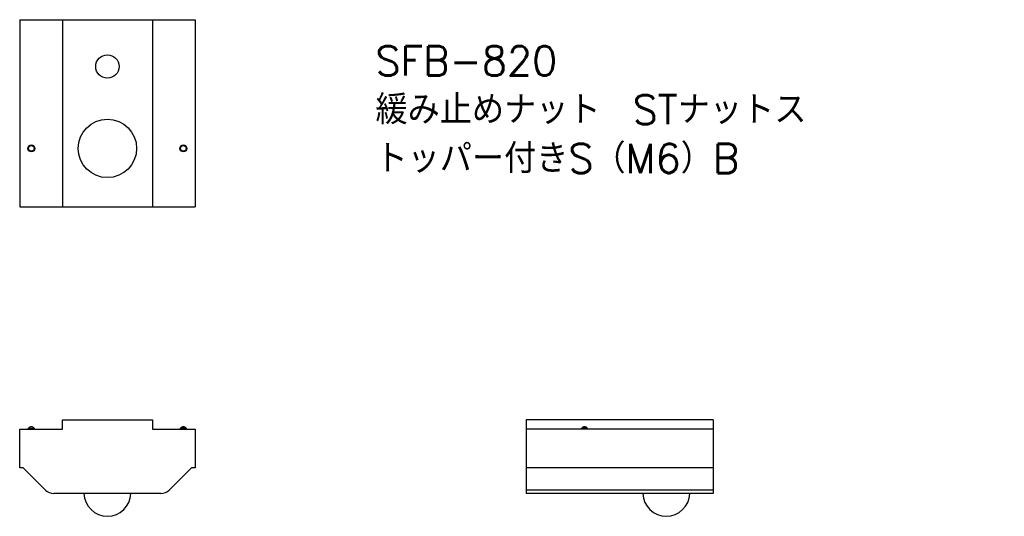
# Model space of a CAD drawing. Header units: millimetres. Extents: x 28.5 to 112.7, y 22.7 to 65.1.
import ezdxf

# ---------------------------------------------------------------- set-up
doc = ezdxf.new("R2010")
doc.units = ezdxf.units.MM
doc.styles.get("Standard").update_dxf_attribs({"font": 'txt', "bigfont": 'bigfont'})

msp = doc.modelspace()

# ---------------------------------------------------------------- linework, layer by layer
at = {"color": 7, "linetype": 'Continuous'}
for p, q in [((28.473, 65.148), (28.473, 49.148)), ((28.473, 65.148), (32.123, 65.148)), ((32.123, 65.148), (32.123, 49.148)), ((32.123, 65.148), (39.823, 65.148)), ((39.823, 65.148), (39.823, 49.148)), ((39.823, 65.148), (43.473, 65.148)), ((43.473, 65.148), (43.473, 49.148)), ((28.473, 49.148), (32.123, 49.148)), ((32.123, 49.148), (39.823, 49.148)), ((39.823, 49.148), (43.473, 49.148)), ((32.123, 30.944), (39.823, 30.944)), ((32.123, 30.144), (32.123, 30.944)), ((39.823, 30.944), (39.823, 30.144)), ((87.782, 30.944), (71.782, 30.944)), ((71.782, 30.944), (71.782, 30.144)), ((87.782, 30.944), (87.782, 30.144)), ((28.473, 26.844), (28.473, 30.144)), ((28.473, 30.144), (32.123, 30.144)), ((29.233, 30.224), (29.173, 30.144)), ((29.773, 30.144), (29.713, 30.224)), ((39.823, 30.144), (43.473, 30.144)), ((42.233, 30.224), (42.173, 30.144)), ((42.773, 30.144), (42.713, 30.224)), ((43.473, 30.144), (43.473, 26.844)), ((87.782, 30.144), (71.782, 30.144)), ((71.782, 30.144), (71.782, 26.844)), ((76.542, 30.224), (76.482, 30.144)), ((77.082, 30.144), (77.022, 30.224)), ((87.782, 30.144), (87.782, 26.844)), ((28.773, 26.844), (28.473, 26.844)), ((30.68, 24.937), (28.773, 26.844)), ((43.173, 26.844), (41.266, 24.937)), ((43.473, 26.844), (43.173, 26.844)), ((87.782, 26.844), (71.782, 26.844)), ((71.782, 26.844), (71.782, 24.937)), ((87.782, 26.844), (87.782, 24.937)), ((40.559, 24.644), (31.388, 24.644)), ((87.782, 24.937), (71.782, 24.937)), ((71.782, 24.937), (71.782, 24.644)), ((87.782, 24.644), (71.782, 24.644)), ((87.782, 24.937), (87.782, 24.644))]:
    msp.add_line(p, q, dxfattribs=at)
at = {"color": 8, "linetype": 'Continuous'}
for p, q in [((29.233, 30.224), (29.713, 30.224)), ((42.713, 30.224), (42.233, 30.224)), ((77.022, 30.224), (76.542, 30.224))]:
    msp.add_line(p, q, dxfattribs=at)
at = {"color": 7, "linetype": 'Continuous'}
for centre, radius in [((35.973, 61.148), 1), ((35.973, 54.148), 2.5), ((29.473, 54.148), 0.3), ((29.473, 54.148), 0.24), ((42.473, 54.148), 0.3), ((42.473, 54.148), 0.24)]:
    msp.add_circle(centre, radius, dxfattribs=at)
for centre, radius, start, end in [((29.473, 30.044), 0.3, 36.8699, 143.1301), ((42.473, 30.044), 0.3, 36.8699, 143.1301), ((76.782, 30.044), 0.3, 36.8699, 143.1301), ((31.388, 25.644), 1, 225, 270), ((35.973, 24.694), 2, 181.43254, 358.56746), ((40.559, 25.644), 1, 270, 315), ((83.782, 24.694), 2, 181.43254, 358.56746)]:
    msp.add_arc(centre, radius, start, end, dxfattribs=at)

# ---------------------------------------------------------------- texts
at = {"insert": (58.905, 62.877), "char_height": 2.5, "width": 39.77664, "attachment_point": 1}
msp.add_mtext('SFB-820\\P緩み止めナット\u3000STナットストッパー付きS（M6）B', dxfattribs=at)

doc.saveas('drawing.dxf')
